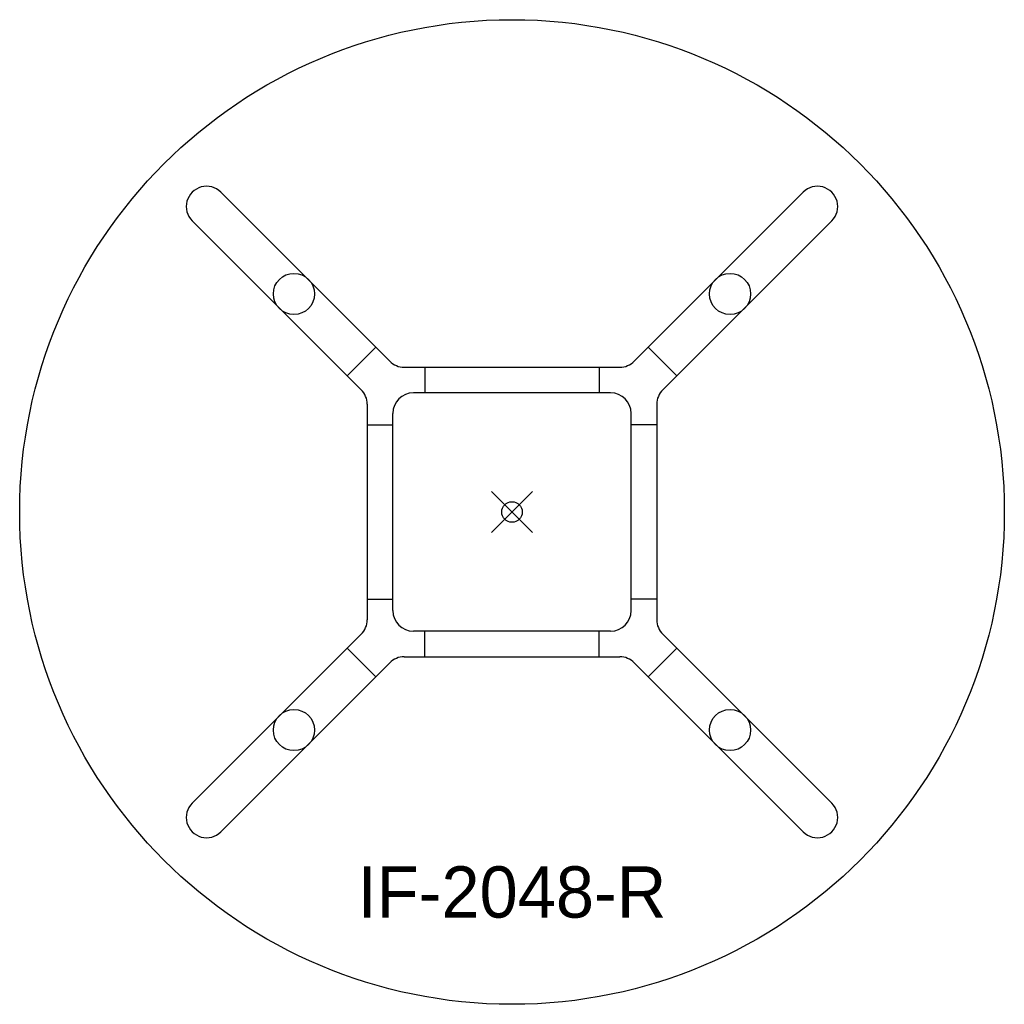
# Model space of a CAD drawing. Header units: inches. Extents: x -24 to 24, y -24 to 24.
import ezdxf
from ezdxf.enums import TextEntityAlignment as Align

# ---------------------------------------------------------------- set-up
doc = ezdxf.new("R2010")
doc.units = ezdxf.units.IN
doc.header["$PDMODE"] = 35
doc.layers.add('AFUCH-P', color=2, linetype='Continuous')
doc.layers.add('AFUCH-P-TN', color=2, linetype='Continuous')

msp = doc.modelspace()

# ---------------------------------------------------------------- linework, layer by layer
at = {"layer": 'AFUCH-P'}
for p, q in [((-5.959, 7.351), (-14.198, 15.59)), ((5.959, 7.351), (14.198, 15.59)), ((-7.351, 5.959), (-15.59, 14.198)), ((7.351, 5.959), (15.59, 14.198)), ((-6.64, 8.032), (-8.032, 6.64)), ((6.64, 8.032), (8.032, 6.64)), ((-5.252, 7.058), (5.252, 7.058)), ((-4.25, 7.058), (-4.25, 5.808)), ((4.25, 7.058), (4.25, 5.808)), ((4.808, 5.808), (-4.808, 5.808)), ((-7.058, 5.252), (-7.058, -5.252)), ((-5.808, -4.808), (-5.808, 4.808)), ((5.808, -4.808), (5.808, 4.808)), ((7.058, 5.252), (7.058, -5.252)), ((-7.058, 4.25), (-5.808, 4.25)), ((7.058, 4.25), (5.808, 4.25)), ((-7.058, -4.25), (-5.808, -4.25)), ((7.058, -4.25), (5.808, -4.25)), ((-7.351, -5.959), (-15.59, -14.198)), ((4.808, -5.808), (-4.808, -5.808)), ((-4.25, -7.058), (-4.25, -5.808)), ((4.25, -7.058), (4.25, -5.808)), ((7.351, -5.959), (15.59, -14.198)), ((-8.032, -6.64), (-6.64, -8.032)), ((8.032, -6.64), (6.64, -8.032)), ((-5.252, -7.058), (5.252, -7.058)), ((-5.959, -7.351), (-14.198, -15.59)), ((5.959, -7.351), (14.198, -15.59))]:
    msp.add_line(p, q, dxfattribs=at)
for centre, radius in [((0, 0), 24), ((-10.629, 10.629), 1.004), ((10.629, 10.629), 1.004), ((-10.629, -10.629), 1.004), ((10.629, -10.629), 1.004)]:
    msp.add_circle(centre, radius, dxfattribs=at)
for centre, radius, start, end in [((-14.894, 14.894), 0.984, 45, 225.0009), ((14.894, 14.894), 0.984, 314.9991, 135), ((-5.252, 8.058), 1, 225, 270), ((5.252, 8.058), 1, 270, 315), ((-8.058, 5.252), 1, 0, 45), ((-4.808, 4.808), 1, 90, 180), ((4.808, 4.808), 1, 360, 90), ((8.058, 5.252), 1, 135, 180), ((-8.058, -5.252), 1, 315, 360), ((-4.808, -4.808), 1, 180, 270), ((4.808, -4.808), 1, 270, 360), ((8.058, -5.252), 1, 180, 225), ((-5.252, -8.058), 1, 90, 135), ((5.252, -8.058), 1, 45, 90), ((-14.894, -14.894), 0.984, 135, 315.0009), ((14.894, -14.894), 0.984, 224.9991, 45)]:
    msp.add_arc(centre, radius, start, end, dxfattribs=at)
msp.add_point((0, 0), dxfattribs=at)

# ---------------------------------------------------------------- texts
at = {"layer": 'AFUCH-P-TN'}
msp.add_text('IF-2048-R', height=2.5, dxfattribs=at).set_placement((0, -19.775), align=Align.CENTER)

doc.saveas('drawing.dxf')
